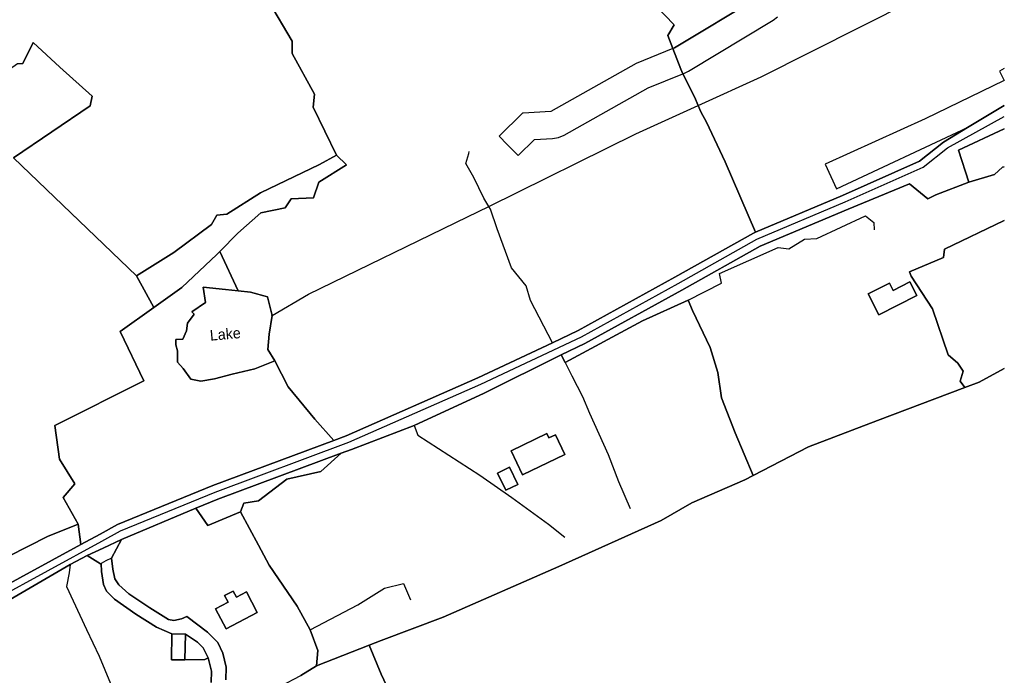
# Model space of a CAD drawing. Extents: x 463979 to 467979, y 555064 to 557157.
# Tile 76 of 82: x 467652 to 467979, y 556157 to 556374. Entities that reach past the tile are written whole.
import ezdxf

# ---------------------------------------------------------------- set-up
doc = ezdxf.new("R2010")
doc.units = 0
doc.header["$MEASUREMENT"] = 0
doc.layers.add('OS MAP', color=7, linetype='Continuous')

msp = doc.modelspace()

# ---------------------------------------------------------------- linework, layer by layer
at = {"layer": 'OS MAP'}
for p, q in [((467978.55, 556338.22), (467963.4, 556331.19)), ((467966.83, 556320.6), (467963.4, 556331.19)), ((467718.58, 556297.55), (467724.64, 556284.52)), ((467690.91, 556289.47), (467696.65, 556278.94)), ((467831.67, 556263.33), (467833.01, 556260.71)), ((467671.64, 556207.14), (467672.51, 556200.39)), ((467768.07, 556167.02), (467750.61, 556160.23))]:
    msp.add_line(p, q, dxfattribs=at)
for points in [[(467829.55, 556436.7), (467837.32, 556421.79), (467843.98, 556408.31), (467851.01, 556397.08), (467857.22, 556387.97), (467862.84, 556379.22), (467869.18, 556372.7), (467866.98, 556369.12), (467868.65, 556364.83)], [(467761.23, 556402.61), (467753.31, 556397.81), (467753.29, 556394.51), (467745.25, 556388.76), (467734.71, 556380.55), (467742.56, 556367.31), (467742.54, 556363.18), (467749.91, 556349.71), (467749.54, 556345.46), (467757.25, 556329.51)], [(467735.89, 556276.35), (467747.97, 556283.44), (467800.68, 556309.03), (467807.69, 556312.5), (467856.46, 556336.62), (467877.06, 556345.96), (467897.94, 556355.42), (467947.82, 556380.56), (467969.34, 556392.32), (467978.55, 556397.35)], [(467651.51, 556359.77), (467653.28, 556359.88), (467656.73, 556366.82), (467665.54, 556358.65), (467676.23, 556349.05), (467675.62, 556345.87), (467650.19, 556328.64), (467690.91, 556289.47), (467703.33, 556297.19), (467715.76, 556306.46), (467717.54, 556309.63), (467720.84, 556309.97), (467732.08, 556317), (467751.58, 556326.35), (467757.25, 556329.51), (467749.54, 556345.46), (467749.91, 556349.71), (467742.54, 556363.18), (467742.56, 556367.31), (467734.71, 556380.55)], [(467651.51, 556359.77), (467653.28, 556359.88), (467656.73, 556366.82), (467665.54, 556358.65), (467676.23, 556349.05), (467675.62, 556345.87), (467650.19, 556328.64), (467690.91, 556289.47), (467703.33, 556297.19), (467715.76, 556306.46), (467717.54, 556309.63), (467720.84, 556309.97), (467732.08, 556317), (467751.58, 556326.35), (467757.25, 556329.51), (467749.54, 556345.46), (467749.91, 556349.71), (467742.54, 556363.18), (467742.56, 556367.31), (467734.71, 556380.55)], [(467734.71, 556380.55), (467742.56, 556367.31), (467742.54, 556363.18), (467749.91, 556349.71), (467749.54, 556345.46), (467757.25, 556329.51), (467760.54, 556326.31), (467751.32, 556320.57), (467749.64, 556315.39), (467742.21, 556315.07), (467740.19, 556312.01), (467732.16, 556310.39), (467724.47, 556303.59), (467718.58, 556297.55), (467724.64, 556284.52), (467728.77, 556284.05), (467734.35, 556282.56), (467735.89, 556276.35), (467734.94, 556270.14), (467734.47, 556265.07), (467736.77, 556261.28), (467741.23, 556252.68), (467750.03, 556241.92), (467756.3, 556234.91), (467760.42, 556236.45), (467804.07, 556255.71), (467828.76, 556267.31), (467837.34, 556271.34), (467869.36, 556289), (467895.48, 556303.68), (467896.12, 556303.94), (467886.02, 556327.29), (467879.83, 556340.41), (467877.96, 556343.84), (467877.06, 556345.96), (467875.86, 556348.8), (467872.05, 556356.5), (467871.3, 556358.02), (467868.65, 556364.83), (467866.98, 556369.12), (467869.18, 556372.7), (467862.84, 556379.22)], [(467734.71, 556380.55), (467742.56, 556367.31), (467742.54, 556363.18), (467749.91, 556349.71), (467749.54, 556345.46), (467757.25, 556329.51), (467760.54, 556326.31), (467751.32, 556320.57), (467749.64, 556315.39), (467742.21, 556315.07), (467740.19, 556312.01), (467732.16, 556310.39), (467724.47, 556303.59), (467718.58, 556297.55), (467724.64, 556284.52), (467728.77, 556284.05), (467734.35, 556282.56), (467735.89, 556276.35), (467734.94, 556270.14), (467734.47, 556265.07), (467736.77, 556261.28), (467741.23, 556252.68), (467750.03, 556241.92), (467756.3, 556234.91), (467760.42, 556236.45), (467804.07, 556255.71), (467828.76, 556267.31), (467837.34, 556271.34), (467869.36, 556289), (467895.48, 556303.68), (467896.12, 556303.94), (467886.02, 556327.29), (467879.83, 556340.41), (467877.96, 556343.84), (467877.06, 556345.96), (467875.86, 556348.8), (467872.05, 556356.5), (467871.3, 556358.02), (467868.65, 556364.83), (467866.98, 556369.12), (467869.18, 556372.7), (467862.84, 556379.22)], [(467897.24, 556381.97), (467869.21, 556365.06), (467868.65, 556364.83), (467856.56, 556359.91), (467828.27, 556344.01), (467819.13, 556343.45), (467818.89, 556343.44), (467811.08, 556335.78), (467813.79, 556333.03), (467817.38, 556329.36), (467822.79, 556334.66), (467828.81, 556335.02), (467830.81, 556335.37), (467832.68, 556336.16), (467860.48, 556351.78), (467872.05, 556356.5), (467872.6, 556356.72), (467873.24, 556357.01), (467873.86, 556357.35), (467901.89, 556374.26), (467903.4, 556375.4)], [(467862.84, 556379.22), (467869.18, 556372.7), (467866.98, 556369.12), (467868.65, 556364.83), (467869.21, 556365.06), (467897.24, 556381.97)], [(467862.84, 556379.22), (467869.18, 556372.7), (467866.98, 556369.12), (467868.65, 556364.83), (467869.21, 556365.06), (467897.24, 556381.97)], [(467897.24, 556381.97), (467869.21, 556365.06), (467868.65, 556364.83), (467871.3, 556358.02), (467872.05, 556356.5), (467875.86, 556348.8), (467877.06, 556345.96), (467877.96, 556343.84), (467879.83, 556340.41), (467886.02, 556327.29), (467896.12, 556303.94), (467924.91, 556316.07), (467950.41, 556327.52), (467958.38, 556333.83), (467966.38, 556338.64), (467978.55, 556345.95)], [(467897.24, 556381.97), (467869.21, 556365.06), (467868.65, 556364.83), (467871.3, 556358.02), (467872.05, 556356.5), (467875.86, 556348.8), (467877.06, 556345.96), (467877.96, 556343.84), (467879.83, 556340.41), (467886.02, 556327.29), (467896.12, 556303.94), (467924.91, 556316.07), (467950.41, 556327.52), (467958.38, 556333.83), (467966.38, 556338.64), (467978.55, 556345.95)], [(467690.91, 556289.47), (467650.19, 556328.64), (467675.62, 556345.87), (467676.23, 556349.05), (467665.54, 556358.65), (467656.73, 556366.82), (467653.28, 556359.88), (467651.51, 556359.77), (467647.01, 556356.61), (467632.36, 556349.95), (467619.81, 556339.86), (467610.24, 556335.19), (467605.26, 556329.55), (467597.98, 556326.42)], [(467690.91, 556289.47), (467650.19, 556328.64), (467675.62, 556345.87), (467676.23, 556349.05), (467665.54, 556358.65), (467656.73, 556366.82), (467653.28, 556359.88), (467651.51, 556359.77)], [(467690.91, 556289.47), (467650.19, 556328.64), (467675.62, 556345.87), (467676.23, 556349.05), (467665.54, 556358.65), (467656.73, 556366.82), (467653.28, 556359.88), (467651.51, 556359.77)], [(467868.65, 556364.83), (467871.3, 556358.02), (467872.05, 556356.5), (467875.86, 556348.8), (467877.06, 556345.96), (467877.96, 556343.84), (467879.83, 556340.41), (467886.02, 556327.29), (467896.12, 556303.94)], [(467978.55, 556358.2), (467976.92, 556357.34), (467978.55, 556354.25)], [(467978.55, 556354.24), (467952.32, 556341.49), (467919.14, 556326.53), (467922.94, 556318.38), (467966.38, 556338.64), (467978.55, 556345.95)], [(467978.55, 556345.95), (467966.38, 556338.64), (467958.38, 556333.83), (467950.41, 556327.52), (467924.91, 556316.07), (467896.12, 556303.94), (467895.48, 556303.68), (467869.36, 556289), (467837.34, 556271.34), (467828.76, 556267.31), (467804.07, 556255.71), (467760.42, 556236.45), (467756.3, 556234.91), (467716.19, 556219.95), (467684.68, 556207.01), (467678.93, 556203.88), (467672.51, 556200.39), (467642.64, 556184.12), (467610.37, 556166.97), (467568.74, 556147.98)], [(467978.55, 556345.95), (467966.38, 556338.64), (467958.38, 556333.83), (467950.41, 556327.52), (467924.91, 556316.07), (467896.12, 556303.94)], [(467420.47, 556086.92), (467423.78, 556088.2), (467435.88, 556092.87), (467478.65, 556108.28), (467532.26, 556129.67), (467569.68, 556145.88), (467611.39, 556164.91), (467643.73, 556182.1), (467679.4, 556201.52), (467685.67, 556204.93), (467717.02, 556217.81), (467761.29, 556234.32), (467805.02, 556253.62), (467838.39, 556269.29), (467870.47, 556286.99), (467896.49, 556301.61), (467925.83, 556313.97), (467951.61, 556325.54), (467959.68, 556331.93), (467978.55, 556342.31)], [(467644.93, 556179.86), (467668.94, 556193.82), (467674.54, 556196.8), (467679.88, 556199.24), (467685.97, 556202.03), (467710.65, 556212.45), (467717.95, 556215.45), (467758.82, 556230.69), (467762.24, 556231.97), (467782.98, 556239.83), (467806.14, 556250.54), (467831.67, 556263.33), (467839.54, 556267.03), (467871.71, 556284.78), (467897.61, 556299.33), (467926.84, 556311.64), (467947.08, 556319.97), (467953.19, 556314.98), (467955.82, 556316.37), (467966.83, 556320.6), (467963.4, 556331.19), (467978.55, 556338.22)], [(467978.55, 556338.22), (467963.4, 556331.19), (467966.83, 556320.6)], [(467978.55, 556338.22), (467963.4, 556331.19), (467966.83, 556320.6)], [(467696.65, 556278.94), (467705.99, 556285.63), (467717.6, 556296.54), (467718.58, 556297.55), (467724.47, 556303.59), (467732.16, 556310.39), (467740.19, 556312.01), (467742.21, 556315.07), (467749.64, 556315.39), (467751.32, 556320.57), (467760.54, 556326.31), (467757.25, 556329.51), (467751.58, 556326.35), (467732.08, 556317), (467720.84, 556309.97), (467717.54, 556309.63), (467715.76, 556306.46), (467703.33, 556297.19), (467690.91, 556289.47), (467696.65, 556278.94)], [(467757.25, 556329.51), (467751.58, 556326.35), (467732.08, 556317), (467720.84, 556309.97), (467717.54, 556309.63), (467715.76, 556306.46), (467703.33, 556297.19), (467690.91, 556289.47)], [(467696.65, 556278.94), (467705.99, 556285.63), (467717.6, 556296.54), (467718.58, 556297.55), (467724.47, 556303.59), (467732.16, 556310.39), (467740.19, 556312.01), (467742.21, 556315.07), (467749.64, 556315.39), (467751.32, 556320.57), (467760.54, 556326.31), (467757.25, 556329.51), (467751.58, 556326.35), (467732.08, 556317), (467720.84, 556309.97), (467717.54, 556309.63), (467715.76, 556306.46), (467703.33, 556297.19), (467690.91, 556289.47), (467696.65, 556278.94)], [(467757.25, 556329.51), (467760.54, 556326.31), (467751.32, 556320.57), (467749.64, 556315.39), (467742.21, 556315.07), (467740.19, 556312.01), (467732.16, 556310.39), (467724.47, 556303.59), (467718.58, 556297.55)], [(467828.76, 556267.31), (467821.55, 556281.34), (467820.04, 556286.19), (467815.23, 556292.1), (467810.45, 556305.1), (467808.24, 556311.59), (467807.69, 556312.5), (467806.01, 556315.26), (467802.74, 556322.11), (467800.05, 556326.72), (467801.04, 556330.03), (467801.24, 556330.73)], [(467978.55, 556325.68), (467977.92, 556325.47), (467975.31, 556323.12), (467966.83, 556320.6), (467955.82, 556316.37), (467953.19, 556314.98), (467947.08, 556319.97), (467926.84, 556311.64), (467897.61, 556299.33), (467871.71, 556284.78), (467839.54, 556267.03), (467831.67, 556263.33), (467833.01, 556260.71), (467858.68, 556274.57), (467873.81, 556281.46), (467875.21, 556278.03), (467881.01, 556265.77), (467883.6, 556257.42), (467884.87, 556249.09), (467889.3, 556237.43), (467895.34, 556223.27), (467913.7, 556232.81), (467936.5, 556241.55), (467965.47, 556252.48), (467963.92, 556254.53), (467964.88, 556257.94), (467963.12, 556260.54), (467959.95, 556263.27), (467954.71, 556278.51), (467947.68, 556289.39), (467947.08, 556290.86), (467958.44, 556295.6), (467958.69, 556298.31), (467978.55, 556307.79)], [(467978.55, 556325.68), (467977.92, 556325.47), (467975.31, 556323.12), (467966.83, 556320.6), (467955.82, 556316.37), (467953.19, 556314.98), (467947.08, 556319.97), (467926.84, 556311.64), (467897.61, 556299.33), (467871.71, 556284.78), (467839.54, 556267.03), (467831.67, 556263.33), (467833.01, 556260.71), (467858.68, 556274.57), (467873.81, 556281.46), (467875.21, 556278.03), (467881.01, 556265.77), (467883.6, 556257.42), (467884.87, 556249.09), (467889.3, 556237.43), (467895.34, 556223.27), (467913.7, 556232.81), (467936.5, 556241.55), (467965.47, 556252.48), (467963.92, 556254.53), (467964.88, 556257.94), (467963.12, 556260.54), (467959.95, 556263.27), (467954.71, 556278.51), (467947.68, 556289.39), (467947.08, 556290.86), (467958.44, 556295.6), (467958.69, 556298.31), (467978.55, 556307.79)], [(467966.83, 556320.6), (467975.31, 556323.12), (467977.92, 556325.47), (467978.55, 556325.68)], [(467978.55, 556325.68), (467977.92, 556325.47), (467975.31, 556323.12), (467966.83, 556320.6)], [(467966.83, 556320.6), (467975.31, 556323.12), (467977.92, 556325.47), (467978.55, 556325.68)], [(467953.19, 556314.98), (467955.82, 556316.37), (467966.83, 556320.6)], [(467873.81, 556281.46), (467884.8, 556287.07), (467884.11, 556290.26), (467903.61, 556298.91), (467907.14, 556298.42), (467912.35, 556301.7), (467916.36, 556301.92), (467932.55, 556309.39), (467935.26, 556307.14), (467935.42, 556304.76)], [(467978.55, 556307.79), (467958.69, 556298.31), (467958.44, 556295.6), (467947.08, 556290.86), (467947.68, 556289.39), (467954.71, 556278.51), (467959.95, 556263.27), (467963.12, 556260.54), (467964.88, 556257.94), (467963.92, 556254.53), (467965.47, 556252.48), (467970.17, 556254.26), (467978.55, 556258.74)], [(467965.47, 556252.48), (467963.92, 556254.53), (467964.88, 556257.94), (467963.12, 556260.54), (467959.95, 556263.27), (467954.71, 556278.51), (467947.68, 556289.39), (467947.08, 556290.86), (467958.44, 556295.6), (467958.69, 556298.31), (467978.55, 556307.79)], [(467978.55, 556307.79), (467958.69, 556298.31), (467958.44, 556295.6), (467947.08, 556290.86), (467947.68, 556289.39), (467954.71, 556278.51), (467959.95, 556263.27), (467963.12, 556260.54), (467964.88, 556257.94), (467963.92, 556254.53), (467965.47, 556252.48), (467970.17, 556254.26), (467978.55, 556258.74)], [(467756.3, 556234.91), (467750.03, 556241.92), (467741.23, 556252.68), (467736.77, 556261.28), (467730.2, 556258.71), (467722.6, 556256.88), (467716.78, 556255.32), (467712.22, 556254.54), (467708.92, 556255.27), (467706.36, 556258.81), (467704.58, 556260.82), (467704.55, 556264.62), (467704.03, 556266.65), (467704.02, 556268.42), (467706.3, 556268.44), (467707.55, 556271.23), (467707.79, 556273.77), (467710.05, 556276.83), (467709.28, 556277.58), (467713.83, 556280.65), (467713.03, 556285.72), (467720.39, 556285.01), (467724.64, 556284.52), (467718.58, 556297.55), (467717.6, 556296.54), (467705.99, 556285.63), (467696.65, 556278.94), (467685.53, 556271.09), (467693.36, 556254.67), (467663.92, 556239.82), (467665.41, 556228.72), (467670.45, 556220.56), (467666.65, 556215.98), (467671.64, 556207.14), (467672.51, 556200.39), (467678.93, 556203.88), (467684.68, 556207.01), (467716.19, 556219.95), (467756.3, 556234.91)], [(467756.3, 556234.91), (467750.03, 556241.92), (467741.23, 556252.68), (467736.77, 556261.28), (467730.2, 556258.71), (467722.6, 556256.88), (467716.78, 556255.32), (467712.22, 556254.54), (467708.92, 556255.27), (467706.36, 556258.81), (467704.58, 556260.82), (467704.55, 556264.62), (467704.03, 556266.65), (467704.02, 556268.42), (467706.3, 556268.44), (467707.55, 556271.23), (467707.79, 556273.77), (467710.05, 556276.83), (467709.28, 556277.58), (467713.83, 556280.65), (467713.03, 556285.72), (467720.39, 556285.01), (467724.64, 556284.52), (467718.58, 556297.55), (467717.6, 556296.54), (467705.99, 556285.63), (467696.65, 556278.94), (467685.53, 556271.09), (467693.36, 556254.67), (467663.92, 556239.82), (467665.41, 556228.72), (467670.45, 556220.56), (467666.65, 556215.98), (467671.64, 556207.14), (467672.51, 556200.39), (467678.93, 556203.88), (467684.68, 556207.01), (467716.19, 556219.95), (467756.3, 556234.91)], [(467718.58, 556297.55), (467717.6, 556296.54), (467705.99, 556285.63), (467696.65, 556278.94)], [(467559.09, 556155.45), (467581.07, 556165.49), (467601.87, 556174.01), (467626.92, 556185.1), (467648.67, 556196.56), (467661.43, 556203.11), (467671.64, 556207.14), (467666.65, 556215.98), (467670.45, 556220.56), (467665.41, 556228.72), (467663.92, 556239.82), (467693.36, 556254.67), (467685.53, 556271.09), (467696.65, 556278.94), (467690.91, 556289.47)], [(467559.09, 556155.45), (467581.07, 556165.49), (467601.87, 556174.01), (467626.92, 556185.1), (467648.67, 556196.56), (467661.43, 556203.11), (467671.64, 556207.14), (467666.65, 556215.98), (467670.45, 556220.56), (467665.41, 556228.72), (467663.92, 556239.82), (467693.36, 556254.67), (467685.53, 556271.09), (467696.65, 556278.94), (467690.91, 556289.47)], [(467736.77, 556261.28), (467734.47, 556265.07), (467734.94, 556270.14), (467735.89, 556276.35), (467734.35, 556282.56), (467728.77, 556284.05), (467724.64, 556284.52), (467720.39, 556285.01), (467713.03, 556285.72), (467713.83, 556280.65), (467709.28, 556277.58), (467710.05, 556276.83), (467707.79, 556273.77), (467707.55, 556271.23), (467706.3, 556268.44), (467704.02, 556268.42), (467704.03, 556266.65), (467704.55, 556264.62), (467704.58, 556260.82), (467706.36, 556258.81), (467708.92, 556255.27), (467712.22, 556254.54), (467716.78, 556255.32), (467722.6, 556256.88), (467730.2, 556258.71), (467736.77, 556261.28)], [(467936.97, 556276.52), (467949.6, 556282.94), (467947.29, 556287.49), (467941.72, 556284.66), (467940.51, 556287.06), (467933.44, 556283.47), (467936.97, 556276.52)], [(467936.97, 556276.52), (467949.6, 556282.94), (467947.29, 556287.49), (467941.72, 556284.66), (467940.51, 556287.06), (467933.44, 556283.47), (467936.97, 556276.52)], [(467936.97, 556276.52), (467933.44, 556283.47), (467940.51, 556287.06), (467941.72, 556284.66), (467947.29, 556287.49), (467949.6, 556282.94), (467936.97, 556276.52)], [(467725.43, 556211.27), (467731.34, 556200.16), (467734.93, 556193.59), (467744.15, 556179.96), (467748.51, 556172.13), (467751.09, 556165.31), (467750.61, 556160.23), (467768.07, 556167.02), (467772.05, 556168.56), (467792.57, 556176.29), (467830.91, 556193.16), (467864.87, 556208.37), (467875.04, 556214.22), (467892.53, 556221.81), (467895.34, 556223.27), (467889.3, 556237.43), (467884.87, 556249.09), (467883.6, 556257.42), (467881.01, 556265.77), (467875.21, 556278.03), (467873.81, 556281.46), (467858.68, 556274.57), (467833.01, 556260.71), (467831.67, 556263.33), (467806.14, 556250.54), (467782.98, 556239.83), (467762.24, 556231.97), (467758.82, 556230.69), (467752.07, 556224.67), (467740.73, 556222.13), (467731.38, 556214.85), (467726.54, 556214.17), (467725.43, 556211.27)], [(467725.43, 556211.27), (467731.34, 556200.16), (467734.93, 556193.59), (467744.15, 556179.96), (467748.51, 556172.13), (467751.09, 556165.31), (467750.61, 556160.23), (467768.07, 556167.02), (467772.05, 556168.56), (467792.57, 556176.29), (467830.91, 556193.16), (467864.87, 556208.37), (467875.04, 556214.22), (467892.53, 556221.81), (467895.34, 556223.27), (467889.3, 556237.43), (467884.87, 556249.09), (467883.6, 556257.42), (467881.01, 556265.77), (467875.21, 556278.03), (467873.81, 556281.46), (467858.68, 556274.57), (467833.01, 556260.71), (467831.67, 556263.33), (467806.14, 556250.54), (467782.98, 556239.83), (467762.24, 556231.97), (467758.82, 556230.69), (467752.07, 556224.67), (467740.73, 556222.13), (467731.38, 556214.85), (467726.54, 556214.17), (467725.43, 556211.27)], [(467833.01, 556260.71), (467858.68, 556274.57), (467873.81, 556281.46)], [(467873.81, 556281.46), (467875.21, 556278.03), (467881.01, 556265.77), (467883.6, 556257.42), (467884.87, 556249.09), (467889.3, 556237.43), (467895.34, 556223.27)], [(467696.65, 556278.94), (467685.53, 556271.09), (467693.36, 556254.67), (467663.92, 556239.82), (467665.41, 556228.72), (467670.45, 556220.56), (467666.65, 556215.98), (467671.64, 556207.14)], [(467736.77, 556261.28), (467741.23, 556252.68), (467750.03, 556241.92), (467756.3, 556234.91)], [(467833.01, 556260.71), (467835.22, 556256.37), (467838.77, 556249.53), (467841.09, 556243.96), (467847.26, 556230.31), (467850.66, 556221.29), (467854.51, 556212.31)], [(467978.55, 556258.74), (467970.17, 556254.26), (467965.47, 556252.48), (467936.5, 556241.55), (467913.7, 556232.81), (467895.34, 556223.27), (467892.53, 556221.81), (467875.04, 556214.22), (467864.87, 556208.37), (467830.91, 556193.16), (467792.57, 556176.29), (467772.05, 556168.56), (467768.07, 556167.02), (467772.06, 556157.47), (467780, 556140.57)], [(467978.55, 556258.74), (467970.17, 556254.26), (467965.47, 556252.48), (467936.5, 556241.55), (467913.7, 556232.81), (467895.34, 556223.27), (467892.53, 556221.81), (467875.04, 556214.22), (467864.87, 556208.37), (467830.91, 556193.16), (467792.57, 556176.29), (467772.05, 556168.56), (467768.07, 556167.02), (467772.06, 556157.47), (467780, 556140.57)], [(467978.55, 556258.74), (467970.17, 556254.26), (467965.47, 556252.48)], [(467965.47, 556252.48), (467936.5, 556241.55), (467913.7, 556232.81), (467895.34, 556223.27)], [(467782.98, 556239.83), (467784.2, 556236.68), (467804.71, 556223.45), (467815.37, 556216.02), (467827.48, 556207.12), (467832.89, 556202.85)], [(467818.91, 556223.54), (467832.9, 556230.28), (467829.76, 556236.82), (467827.59, 556235.77), (467826.9, 556237.21), (467815.07, 556231.52), (467818.91, 556223.54)], [(467818.91, 556223.54), (467832.9, 556230.28), (467829.76, 556236.82), (467827.59, 556235.77), (467826.9, 556237.21), (467815.07, 556231.52), (467818.91, 556223.54)], [(467818.91, 556223.54), (467815.07, 556231.52), (467826.9, 556237.21), (467827.59, 556235.77), (467829.76, 556236.82), (467832.9, 556230.28), (467818.91, 556223.54)], [(467710.65, 556212.45), (467714.59, 556206.67), (467725.43, 556211.27), (467726.54, 556214.17), (467731.38, 556214.85), (467740.73, 556222.13), (467752.07, 556224.67), (467758.82, 556230.69), (467717.95, 556215.45), (467710.65, 556212.45)], [(467710.65, 556212.45), (467714.59, 556206.67), (467725.43, 556211.27), (467726.54, 556214.17), (467731.38, 556214.85), (467740.73, 556222.13), (467752.07, 556224.67), (467758.82, 556230.69), (467717.95, 556215.45), (467710.65, 556212.45)], [(467725.43, 556211.27), (467726.54, 556214.17), (467731.38, 556214.85), (467740.73, 556222.13), (467752.07, 556224.67), (467758.82, 556230.69)], [(467814.58, 556226.05), (467810.61, 556224.12), (467813.36, 556218.44), (467817.34, 556220.36), (467814.58, 556226.05)], [(467814.58, 556226.05), (467810.61, 556224.12), (467813.36, 556218.44), (467817.34, 556220.36), (467814.58, 556226.05)], [(467814.58, 556226.05), (467817.34, 556220.36), (467813.36, 556218.44), (467810.61, 556224.12), (467814.58, 556226.05)], [(467895.34, 556223.27), (467892.53, 556221.81), (467875.04, 556214.22), (467864.87, 556208.37), (467830.91, 556193.16), (467792.57, 556176.29), (467772.05, 556168.56), (467768.07, 556167.02)], [(467750.61, 556160.23), (467751.09, 556165.31), (467748.51, 556172.13), (467744.15, 556179.96), (467734.93, 556193.59), (467731.34, 556200.16), (467725.43, 556211.27), (467714.59, 556206.67), (467710.65, 556212.45), (467685.97, 556202.03), (467682.61, 556195.94), (467683.07, 556192.25), (467683.8, 556189.06), (467685.05, 556187.04), (467688.39, 556184.03), (467695.37, 556179.41), (467701.58, 556175.61), (467703.35, 556175.21), (467705.88, 556175.77), (467707.57, 556176.52), (467714.42, 556171.41), (467717.95, 556167.93), (467719.57, 556164.39), (467720.64, 556159.78), (467720.58, 556155.52)], [(467750.61, 556160.23), (467751.09, 556165.31), (467748.51, 556172.13), (467744.15, 556179.96), (467734.93, 556193.59), (467731.34, 556200.16), (467725.43, 556211.27), (467714.59, 556206.67), (467710.65, 556212.45), (467685.97, 556202.03), (467682.61, 556195.94), (467683.07, 556192.25), (467683.8, 556189.06), (467685.05, 556187.04), (467688.39, 556184.03), (467695.37, 556179.41), (467701.58, 556175.61), (467703.35, 556175.21), (467705.88, 556175.77), (467707.57, 556176.52), (467714.42, 556171.41), (467717.95, 556167.93), (467719.57, 556164.39), (467720.64, 556159.78), (467720.58, 556155.52)], [(467725.43, 556211.27), (467714.59, 556206.67), (467710.65, 556212.45)], [(467748.51, 556172.13), (467744.15, 556179.96), (467734.93, 556193.59), (467731.34, 556200.16), (467725.43, 556211.27)], [(467538.53, 556171.57), (467541.56, 556164.01), (467546.48, 556156.92), (467552.01, 556153.24), (467559.09, 556155.45), (467581.07, 556165.49), (467601.87, 556174.01), (467626.92, 556185.1), (467648.67, 556196.56), (467661.43, 556203.11), (467671.64, 556207.14)], [(467568.74, 556147.98), (467610.37, 556166.97), (467642.64, 556184.12), (467672.51, 556200.39), (467671.64, 556207.14), (467661.43, 556203.11), (467648.67, 556196.56), (467626.92, 556185.1), (467601.87, 556174.01), (467581.07, 556165.49), (467559.09, 556155.45)], [(467568.74, 556147.98), (467610.37, 556166.97), (467642.64, 556184.12), (467672.51, 556200.39), (467671.64, 556207.14), (467661.43, 556203.11), (467648.67, 556196.56), (467626.92, 556185.1), (467601.87, 556174.01), (467581.07, 556165.49), (467559.09, 556155.45)], [(467720.58, 556155.52), (467720.64, 556159.78), (467719.57, 556164.39), (467717.95, 556167.93), (467714.42, 556171.41), (467707.57, 556176.52), (467705.88, 556175.77), (467703.35, 556175.21), (467701.58, 556175.61), (467695.37, 556179.41), (467688.39, 556184.03), (467685.05, 556187.04), (467683.8, 556189.06), (467683.07, 556192.25), (467682.61, 556195.94), (467685.97, 556202.03), (467679.88, 556199.24), (467674.54, 556196.8)], [(467715.66, 556154.69), (467715.78, 556158.46), (467714.65, 556162.86), (467713, 556166.11), (467711.19, 556168.06), (467707.15, 556170.68), (467702.68, 556170.75), (467697.52, 556173.02), (467690.73, 556177.34), (467683.64, 556182.32), (467680.99, 556184.99), (467680.02, 556187.2), (467679.29, 556191.42), (467679.2, 556194.15), (467678.99, 556194.04), (467674.54, 556196.8), (467668.94, 556193.82), (467644.93, 556179.86), (467621.96, 556167.65), (467612.51, 556162.63), (467574.32, 556145.21)], [(467715.66, 556154.69), (467715.78, 556158.46), (467714.65, 556162.86), (467713.58, 556162.28), (467707.01, 556162.14), (467702.54, 556162.21), (467702.68, 556170.75), (467697.52, 556173.02), (467690.73, 556177.34), (467683.64, 556182.32), (467680.99, 556184.99), (467680.02, 556187.2), (467679.29, 556191.42), (467679.2, 556194.15), (467678.99, 556194.04), (467674.54, 556196.8), (467668.94, 556193.82), (467644.93, 556179.86), (467621.96, 556167.65), (467612.51, 556162.63), (467574.32, 556145.21)], [(467674.54, 556196.8), (467678.99, 556194.04), (467679.2, 556194.15), (467679.29, 556191.42), (467680.02, 556187.2), (467680.99, 556184.99), (467683.64, 556182.32), (467690.73, 556177.34), (467697.52, 556173.02), (467702.68, 556170.75), (467707.15, 556170.68), (467711.19, 556168.06), (467713, 556166.11), (467714.65, 556162.86), (467715.78, 556158.46), (467715.66, 556154.69)], [(467682.61, 556195.94), (467680.77, 556194.97), (467679.2, 556194.15)], [(467668.94, 556193.82), (467668.58, 556190.99), (467667.69, 556186.46), (467674.37, 556172.29), (467678.55, 556163.36), (467686.13, 556145.22)], [(467720.61, 556172.46), (467717.16, 556179.1), (467721.29, 556181.25), (467720.12, 556183.49), (467722.99, 556184.98), (467724.04, 556182.95), (467727.41, 556184.7), (467730.97, 556177.85), (467720.61, 556172.46)], [(467720.61, 556172.46), (467730.97, 556177.85), (467727.41, 556184.7), (467724.04, 556182.95), (467722.99, 556184.98), (467720.12, 556183.49), (467721.29, 556181.25), (467717.16, 556179.1), (467720.61, 556172.46)], [(467720.61, 556172.46), (467730.97, 556177.85), (467727.41, 556184.7), (467724.04, 556182.95), (467722.99, 556184.98), (467720.12, 556183.49), (467721.29, 556181.25), (467717.16, 556179.1), (467720.61, 556172.46)], [(467748.51, 556172.13), (467764.26, 556180.39), (467773.13, 556185.89), (467779.39, 556187.51), (467781.72, 556182.08)], [(467750.61, 556160.23), (467751.09, 556165.31), (467748.51, 556172.13)], [(467707.01, 556162.14), (467707.15, 556170.68), (467702.68, 556170.75), (467702.54, 556162.21), (467707.01, 556162.14)], [(467707.01, 556162.14), (467707.15, 556170.68), (467702.68, 556170.75), (467702.54, 556162.21), (467707.01, 556162.14)], [(467714.65, 556162.86), (467713, 556166.11), (467711.19, 556168.06), (467707.15, 556170.68), (467707.01, 556162.14), (467713.58, 556162.28), (467714.65, 556162.86)], [(467780, 556140.57), (467772.06, 556157.47), (467768.07, 556167.02), (467750.61, 556160.23), (467745.44, 556156.96)], [(467780, 556140.57), (467772.06, 556157.47), (467768.07, 556167.02), (467750.61, 556160.23), (467745.44, 556156.96)], [(467768.07, 556167.02), (467772.06, 556157.47), (467780, 556140.57), (467781.93, 556136.75)], [(467707.01, 556162.14), (467713.58, 556162.28), (467714.65, 556162.86)], [(467725.66, 556149.33), (467727.85, 556150.41), (467738.68, 556153.5), (467745.44, 556156.96), (467750.61, 556160.23)], [(467745.44, 556156.96), (467750.61, 556160.23)], [(467745.44, 556156.96), (467750.61, 556160.23)]]:
    msp.add_lwpolyline(points, dxfattribs=at)
msp.add_circle((467735.89, 556276.35), 0.0699, dxfattribs=at)

# ---------------------------------------------------------------- texts
msp.add_text('Lake', height=3.528, rotation=5.0052, dxfattribs=at).set_placement((467715.42, 556267.98))

doc.saveas('drawing.dxf')
